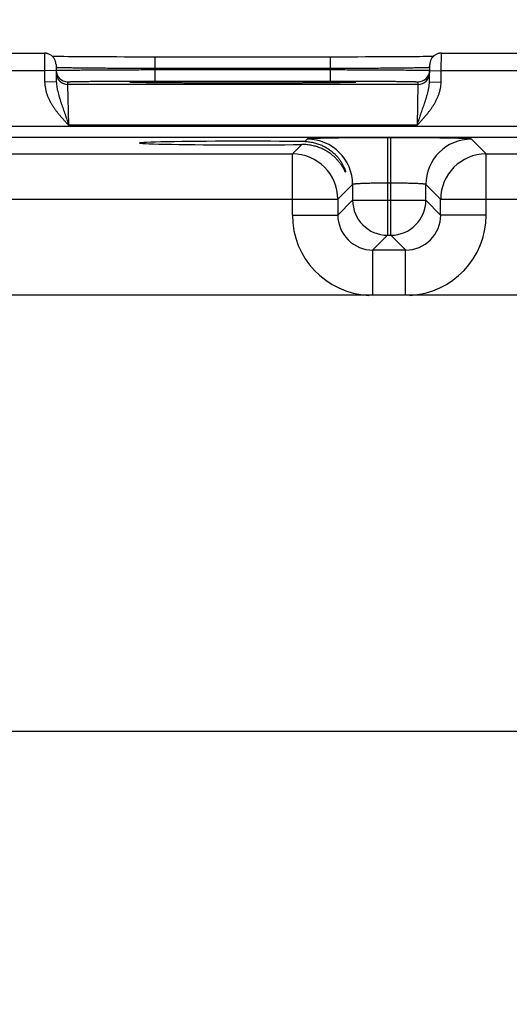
# Model space of a CAD drawing. Header units: inches. Extents: x 0 to 34, y 0 to 22.
# Tile 27 of 78: x 12 to 12.8, y 15.1 to 16.7. Entities that reach past the tile are written whole.
import ezdxf

# ---------------------------------------------------------------- set-up
doc = ezdxf.new("R2010")
doc.units = ezdxf.units.IN
doc.header["$LTSCALE"] = 1.87
doc.header["$MEASUREMENT"] = 0
doc.layers.get('0').update_dxf_attribs({"linetype": 'CONTINUOUS'})
doc.layers.add('DIMENSIONS', color=7, linetype='CONTINUOUS')
doc.styles.get("Standard").update_dxf_attribs({"font": 'txt', "width": 0.8})
doc.dimstyles.new('DIMSTYLE_1', dxfattribs={"dimtxt": 0.15625, "dimasz": 0.1875, "dimexe": 0.125, "dimexo": 0.0625, "dimgap": 0.09, "dimtad": 0, "dimtih": 1, "dimtoh": 1, "dimzin": 4, "dimdsep": 46, "dimtxsty": 'STANDARD', "dimblk": 'CLOSED', "dimblk1": 'CLOSED', "dimblk2": 'CLOSED', "dimcen": 0.09, "dimadec": 0, "dimazin": 0, "dimtfac": 1, "dimtofl": 0, "dimtmove": 0, "dimatfit": 3, "dimldrblk": 'CLOSED', "dimfxl": 1, "dimtolj": 1, "dimtzin": 4, "dimarcsym": 0})

# ---------------------------------------------------------------- blocks, each defined once
blk = doc.blocks.new('*D3')
at = {"layer": 'DIMENSIONS', "color": 2, "linetype": 'CONTINUOUS'}
blk.add_line((12.8365, 14.9001), (12.8365, 17.3582), dxfattribs=at)
at = {"layer": 'DIMENSIONS', "color": 2, "linetype": 'CONTINUOUS', "insert": (12.7584, 17.4363), "char_height": 0.15625, "width": 1.53125, "attachment_point": 1, "rotation": 90, "line_spacing_factor": 0.9}
blk.add_mtext('5.81{\\Ftxt.shx;\\W1.000000;\\H0.156250; }[147,6]', dxfattribs=at)
blk = doc.blocks.new('_CLOSED')
at = {"color": 0, "linetype": 'BYBLOCK'}
for p, q in [((0, 0), (-1, 0.1667)), ((-1, 0.1667), (-1, -0.1667)), ((-1, -0.1667), (0, 0)), ((-1, 0), (0, 0))]:
    blk.add_line(p, q, dxfattribs=at)
blk = doc.blocks.new('*D4')
at = {"layer": 'DIMENSIONS', "color": 2, "linetype": 'CONTINUOUS'}
blk.add_line((14.0405, 16.6344), (14.0405, 17.3582), dxfattribs=at)
at = {"layer": 'DIMENSIONS', "color": 2, "linetype": 'CONTINUOUS', "insert": (13.9624, 17.4363), "char_height": 0.15625, "width": 1.53125, "attachment_point": 1, "rotation": 90, "line_spacing_factor": 0.9}
blk.add_mtext('7.01{\\Ftxt.shx;\\W1.000000;\\H0.156250; }[178,1]', dxfattribs=at)

msp = doc.modelspace()

# ---------------------------------------------------------------- linework, layer by layer
at = {"color": 7, "linetype": 'CONTINUOUS'}
for p, q in [((11.768, 16.6863), (12.017, 16.6863)), ((12.017, 16.6863), (12.0172, 16.6564)), ((12.6978, 16.6564), (12.698, 16.6863)), ((12.698, 16.6863), (12.947, 16.6863)), ((12.032, 16.6807), (12.0309, 16.6807)), ((12.0353, 16.6806), (12.032, 16.6807)), ((12.0394, 16.6805), (12.0353, 16.6806)), ((12.0442, 16.6805), (12.0394, 16.6805)), ((12.0501, 16.6804), (12.0442, 16.6805)), ((12.0574, 16.6803), (12.0501, 16.6804)), ((12.0663, 16.6802), (12.0574, 16.6803)), ((12.0769, 16.6801), (12.0663, 16.6802)), ((12.085, 16.6801), (12.0769, 16.6801)), ((12.0944, 16.68), (12.085, 16.6801)), ((12.1052, 16.6799), (12.0944, 16.68)), ((12.1169, 16.6799), (12.1052, 16.6799)), ((12.1289, 16.6798), (12.1169, 16.6799)), ((12.1414, 16.6798), (12.1289, 16.6798)), ((12.1542, 16.6797), (12.1414, 16.6798)), ((12.1672, 16.6797), (12.1542, 16.6797)), ((12.1805, 16.6797), (12.1672, 16.6797)), ((12.1939, 16.6797), (12.1805, 16.6797)), ((12.2071, 16.6797), (12.1939, 16.6797)), ((12.2071, 16.66), (12.2071, 16.6797)), ((12.5144, 16.6797), (12.2071, 16.6797)), ((12.5079, 16.66), (12.5079, 16.6797)), ((12.5279, 16.6797), (12.5144, 16.6797)), ((12.5412, 16.6797), (12.5279, 16.6797)), ((12.5544, 16.6797), (12.5412, 16.6797)), ((12.5676, 16.6798), (12.5544, 16.6797)), ((12.5799, 16.6798), (12.5676, 16.6798)), ((12.5908, 16.6798), (12.5799, 16.6798)), ((12.6045, 16.6799), (12.5908, 16.6798)), ((12.616, 16.68), (12.6045, 16.6799)), ((12.6261, 16.68), (12.616, 16.68)), ((12.6349, 16.6801), (12.6261, 16.68)), ((12.645, 16.6802), (12.6349, 16.6801)), ((12.6534, 16.6803), (12.645, 16.6802)), ((12.6606, 16.6803), (12.6534, 16.6803)), ((12.6668, 16.6804), (12.6606, 16.6803)), ((12.672, 16.6805), (12.6668, 16.6804)), ((12.6764, 16.6806), (12.672, 16.6805)), ((12.6808, 16.6806), (12.6764, 16.6806)), ((12.6841, 16.6807), (12.6808, 16.6806)), ((11.7678, 16.6564), (12.0172, 16.6564)), ((12.0372, 16.6567), (12.0172, 16.6563)), ((12.0172, 16.6564), (12.0175, 16.6366)), ((12.037, 16.6667), (12.0375, 16.6369)), ((12.0372, 16.6616), (12.0371, 16.6617)), ((12.0372, 16.6568), (12.0373, 16.6568)), ((12.5079, 16.66), (12.2071, 16.66)), ((12.2071, 16.66), (12.2071, 16.6581)), ((12.2071, 16.6384), (12.2071, 16.6581)), ((12.2071, 16.6581), (12.5079, 16.6581)), ((12.5079, 16.66), (12.5079, 16.6581)), ((12.5079, 16.6384), (12.5079, 16.6581)), ((12.6775, 16.6369), (12.678, 16.6667)), ((12.6777, 16.6568), (12.6778, 16.6568)), ((12.6779, 16.6617), (12.6778, 16.6616)), ((12.6778, 16.6567), (12.6978, 16.6563)), ((12.6975, 16.6366), (12.6978, 16.6564)), ((12.6978, 16.6564), (12.9472, 16.6564)), ((12.0375, 16.6369), (12.0175, 16.6366)), ((12.0573, 16.6325), (12.0572, 16.6371)), ((12.1665, 16.6363), (12.1663, 16.6364)), ((12.1667, 16.6363), (12.1665, 16.6363)), ((12.1671, 16.6363), (12.1667, 16.6363)), ((12.1675, 16.6363), (12.1671, 16.6363)), ((12.1683, 16.6362), (12.1675, 16.6363)), ((12.1692, 16.6362), (12.1683, 16.6362)), ((12.1709, 16.6361), (12.1692, 16.6362)), ((12.173, 16.6361), (12.1709, 16.6361)), ((12.1757, 16.636), (12.173, 16.6361)), ((12.1791, 16.6359), (12.1757, 16.636)), ((12.1832, 16.6359), (12.1791, 16.6359)), ((12.1884, 16.6358), (12.1832, 16.6359)), ((12.1932, 16.6357), (12.1884, 16.6358)), ((12.1989, 16.6356), (12.1932, 16.6357)), ((12.2058, 16.6355), (12.1989, 16.6356)), ((12.2141, 16.6355), (12.2058, 16.6355)), ((12.2071, 16.6384), (12.5079, 16.6384)), ((12.2246, 16.6354), (12.2141, 16.6355)), ((12.233, 16.6353), (12.2246, 16.6354)), ((12.2428, 16.6352), (12.233, 16.6353)), ((12.254, 16.6352), (12.2428, 16.6352)), ((12.2659, 16.6351), (12.254, 16.6352)), ((12.2781, 16.6351), (12.2659, 16.6351)), ((12.2908, 16.635), (12.2781, 16.6351)), ((12.3038, 16.635), (12.2908, 16.635)), ((12.317, 16.6349), (12.3038, 16.635)), ((12.3305, 16.6349), (12.317, 16.6349)), ((12.3441, 16.6349), (12.3305, 16.6349)), ((12.3575, 16.6349), (12.3441, 16.6349)), ((12.3709, 16.6349), (12.3575, 16.6349)), ((12.3845, 16.6349), (12.3709, 16.6349)), ((12.398, 16.6349), (12.3845, 16.6349)), ((12.4112, 16.635), (12.398, 16.6349)), ((12.4241, 16.635), (12.4112, 16.635)), ((12.4369, 16.6351), (12.4241, 16.635)), ((12.4492, 16.6351), (12.4369, 16.6351)), ((12.4605, 16.6352), (12.4492, 16.6351)), ((12.4705, 16.6352), (12.4605, 16.6352)), ((12.4828, 16.6353), (12.4705, 16.6352)), ((12.4926, 16.6354), (12.4828, 16.6353)), ((12.5007, 16.6355), (12.4926, 16.6354)), ((12.5078, 16.6355), (12.5007, 16.6355)), ((12.5139, 16.6356), (12.5078, 16.6355)), ((12.521, 16.6357), (12.5139, 16.6356)), ((12.5269, 16.6358), (12.521, 16.6357)), ((12.5318, 16.6359), (12.5269, 16.6358)), ((12.5357, 16.6359), (12.5318, 16.6359)), ((12.5389, 16.636), (12.5357, 16.6359)), ((12.542, 16.6361), (12.5389, 16.636)), ((12.5442, 16.6361), (12.542, 16.6361)), ((12.5455, 16.6362), (12.5442, 16.6361)), ((12.5466, 16.6362), (12.5455, 16.6362)), ((12.5473, 16.6363), (12.5466, 16.6362)), ((12.5479, 16.6363), (12.5473, 16.6363)), ((12.5482, 16.6363), (12.5479, 16.6363)), ((12.5485, 16.6363), (12.5482, 16.6363)), ((12.5487, 16.6363), (12.5485, 16.6363)), ((12.5488, 16.6364), (12.5487, 16.6363)), ((12.5489, 16.6364), (12.5488, 16.6364)), ((12.6578, 16.6371), (12.6577, 16.6325)), ((12.6775, 16.6369), (12.6975, 16.6366)), ((12.6577, 16.6325), (12.0573, 16.6325)), ((12.0588, 16.5625), (12.0573, 16.6325)), ((12.6577, 16.6325), (12.6562, 16.5625)), ((13.7362, 16.5603), (10.066, 16.5603)), ((12.6562, 16.5625), (12.0588, 16.5625)), ((13.7362, 16.5413), (10.066, 16.5413)), ((12.4677, 16.5388), (12.4635, 16.5346)), ((12.6113, 16.5412), (12.6057, 16.5412)), ((12.6057, 16.5412), (12.6057, 16.3738)), ((12.6113, 16.3738), (12.6113, 16.5412)), ((12.7746, 16.5135), (12.7493, 16.5388)), ((12.4585, 16.5296), (12.4424, 16.5135)), ((11.8446, 16.5135), (12.4424, 16.5135)), ((12.4424, 16.4085), (12.4424, 16.5135)), ((12.7746, 16.5135), (13.3724, 16.5135)), ((12.7746, 16.4085), (12.7746, 16.5135)), ((12.5457, 16.4608), (12.5203, 16.4355)), ((12.5457, 16.4608), (12.5457, 16.4338)), ((12.6113, 16.4632), (12.6057, 16.4632)), ((12.6713, 16.4338), (12.6713, 16.4608)), ((12.6966, 16.4355), (12.6713, 16.4608)), ((11.7666, 16.4355), (12.5203, 16.4355)), ((12.5203, 16.4355), (12.5203, 16.4085)), ((12.5457, 16.4338), (12.5203, 16.4085)), ((12.5457, 16.4338), (12.6713, 16.4338)), ((12.6713, 16.4338), (12.6966, 16.4085)), ((12.6966, 16.4355), (13.4503, 16.4355)), ((12.6966, 16.4085), (12.6966, 16.4355)), ((12.4424, 16.4085), (12.5203, 16.4085)), ((12.7746, 16.4085), (12.6966, 16.4085)), ((12.6057, 16.3738), (12.5803, 16.3485)), ((12.6057, 16.3738), (12.6113, 16.3738)), ((12.6113, 16.3738), (12.6366, 16.3485)), ((12.5803, 16.3485), (12.6366, 16.3485)), ((12.5803, 16.2707), (12.5803, 16.3485)), ((12.6366, 16.2707), (12.6366, 16.3485)), ((13.5957, 16.2707), (10.2099, 16.2707)), ((10.2099, 15.5226), (13.5957, 15.5226))]:
    msp.add_line(p, q, dxfattribs=at)
for points in [[(12.037, 16.6667), (12.0369, 16.6679), (12.0368, 16.6691), (12.0366, 16.6703), (12.0363, 16.6715), (12.036, 16.6727), (12.0356, 16.6738), (12.0351, 16.6749), (12.0345, 16.676), (12.0339, 16.6771), (12.0332, 16.6781), (12.0325, 16.679), (12.0317, 16.6799), (12.0308, 16.6808), (12.0299, 16.6816), (12.029, 16.6824), (12.028, 16.6831), (12.0269, 16.6837), (12.0259, 16.6843), (12.0248, 16.6848), (12.0236, 16.6852), (12.0225, 16.6856), (12.0213, 16.6859), (12.0201, 16.6861), (12.0189, 16.6863), (12.0177, 16.6863), (12.017, 16.6863)], [(12.698, 16.6863), (12.6973, 16.6863), (12.6961, 16.6863), (12.6949, 16.6861), (12.6937, 16.6859), (12.6925, 16.6856), (12.6914, 16.6852), (12.6902, 16.6848), (12.6891, 16.6843), (12.6881, 16.6837), (12.687, 16.6831), (12.686, 16.6824), (12.6851, 16.6816), (12.6842, 16.6808), (12.6833, 16.6799), (12.6825, 16.679), (12.6818, 16.6781), (12.6811, 16.6771), (12.6805, 16.676), (12.6799, 16.6749), (12.6794, 16.6738), (12.679, 16.6727), (12.6787, 16.6715), (12.6784, 16.6703), (12.6782, 16.6691), (12.678, 16.6679), (12.678, 16.6667)], [(12.1663, 16.6364), (12.1661, 16.6364), (12.1661, 16.6364), (12.166, 16.6364), (12.166, 16.6364)], [(12.549, 16.6364), (12.549, 16.6364), (12.5489, 16.6364)]]:
    msp.add_lwpolyline(points, dxfattribs=at)
for centre, radius, start, end in [((12.0572, 16.6571), 0.02, 181, 181.2436), ((12.0572, 16.6571), 0.02, 181.2447, 270.0013), ((12.0573, 16.6525), 0.02, 181.0012, 270.0013), ((12.6577, 16.6525), 0.02, 269.9987, 358.9988), ((12.6578, 16.6571), 0.02, 269.9987, 358.7553), ((12.6578, 16.6571), 0.02, 358.7564, 359), ((12.1707, 16.719), 0.0828, 266.7202, 266.8828), ((12.5444, 16.717), 0.0808, 273.1152, 273.2829), ((12.4677, 16.4608), 0.078, 0.0209, 89.9791), ((12.7493, 16.4608), 0.078, 90.0209, 179.9791), ((12.4423, 16.4354), 0.078, 0.0209, 89.9791), ((12.7747, 16.4354), 0.078, 90.0209, 179.9791), ((12.6057, 16.4338), 0.06, 180.0209, 269.9791), ((12.6113, 16.4338), 0.06, 270.0209, 359.9791), ((12.5803, 16.4084), 0.138, 179.9963, 267.1169), ((12.5803, 16.4084), 0.06, 179.9636, 270.0364), ((12.6367, 16.4084), 0.06, 269.9636, 0.0364), ((12.6367, 16.4084), 0.138, 272.8863, 0.0033)]:
    msp.add_arc(centre, radius, start, end, dxfattribs=at)
msp.add_ellipse((12.3575, 16.5321), major_axis=(0.1771, 0), ratio=0.017455, start_param=0.92934, end_param=5.318939, dxfattribs=at)
for points, knots in [([(12.2071, 16.66), (12.2017, 16.66), (12.1909, 16.6601), (12.1748, 16.6601), (12.159, 16.6602), (12.1437, 16.6602), (12.1289, 16.6603), (12.1149, 16.6604), (12.1017, 16.6605), (12.0895, 16.6606), (12.0799, 16.6607), (12.0729, 16.6608), (12.068, 16.6609), (12.0635, 16.6609), (12.0593, 16.661), (12.0555, 16.661), (12.052, 16.6611), (12.0489, 16.6612), (12.0461, 16.6612), (12.044, 16.6613), (12.0425, 16.6613), (12.0415, 16.6614), (12.0407, 16.6614), (12.0399, 16.6614), (12.0392, 16.6615), (12.0386, 16.6615), (12.0381, 16.6615), (12.0378, 16.6616), (12.0375, 16.6616), (12.0374, 16.6616), (12.0373, 16.6616), (12.0372, 16.6616), (12.0372, 16.6616)], [0, 0, 0, 0, 0.095784, 0.19069, 0.283845, 0.374395, 0.461507, 0.544381, 0.622256, 0.694416, 0.760198, 0.790505, 0.818997, 0.845606, 0.870273, 0.892939, 0.913555, 0.932071, 0.948445, 0.962641, 0.968911, 0.974625, 0.97978, 0.984371, 0.988398, 0.991857, 0.994748, 0.997069, 0.998015, 0.998819, 0.99948, 1, 1, 1, 1]), ([(12.0373, 16.6568), (12.0373, 16.6568), (12.0374, 16.6568), (12.0375, 16.6568), (12.0376, 16.6569), (12.0379, 16.6569), (12.0382, 16.6569), (12.0387, 16.6569), (12.0393, 16.6569), (12.04, 16.657), (12.0407, 16.657), (12.0416, 16.657), (12.0426, 16.657), (12.0441, 16.6571), (12.0461, 16.6571), (12.0489, 16.6572), (12.0521, 16.6572), (12.0556, 16.6573), (12.0594, 16.6573), (12.0636, 16.6573), (12.0681, 16.6574), (12.0729, 16.6574), (12.08, 16.6575), (12.0895, 16.6576), (12.1017, 16.6577), (12.1149, 16.6577), (12.129, 16.6578), (12.1437, 16.6579), (12.159, 16.658), (12.1748, 16.658), (12.1909, 16.6581), (12.2017, 16.6581), (12.2071, 16.6581)], [0, 0, 0, 0, 0.000513, 0.001169, 0.001968, 0.00291, 0.005222, 0.008105, 0.011557, 0.015576, 0.020161, 0.025309, 0.031016, 0.03728, 0.051464, 0.067827, 0.086332, 0.106938, 0.129596, 0.154254, 0.180857, 0.209343, 0.239647, 0.305425, 0.377587, 0.45547, 0.538358, 0.625489, 0.716063, 0.809247, 0.904183, 1, 1, 1, 1]), ([(12.6778, 16.6616), (12.6778, 16.6616), (12.6777, 16.6616), (12.6776, 16.6616), (12.6774, 16.6616), (12.6772, 16.6616), (12.6769, 16.6615), (12.6764, 16.6615), (12.6758, 16.6615), (12.6751, 16.6614), (12.6743, 16.6614), (12.6734, 16.6614), (12.6725, 16.6613), (12.671, 16.6613), (12.6689, 16.6612), (12.6661, 16.6612), (12.663, 16.6611), (12.6595, 16.661), (12.6556, 16.661), (12.6515, 16.6609), (12.6469, 16.6609), (12.6421, 16.6608), (12.635, 16.6607), (12.6255, 16.6606), (12.6133, 16.6605), (12.6001, 16.6604), (12.5861, 16.6603), (12.5713, 16.6602), (12.556, 16.6602), (12.5402, 16.6601), (12.5241, 16.6601), (12.5133, 16.66), (12.5079, 16.66)], [0, 0, 0, 0, 0.00052, 0.001181, 0.001985, 0.002931, 0.005252, 0.008142, 0.011602, 0.015629, 0.02022, 0.025375, 0.031089, 0.037359, 0.051555, 0.067929, 0.086445, 0.10706, 0.129727, 0.154393, 0.181003, 0.209494, 0.239802, 0.305584, 0.377744, 0.455618, 0.538493, 0.625605, 0.716155, 0.80931, 0.904216, 1, 1, 1, 1]), ([(12.5079, 16.6581), (12.5133, 16.6581), (12.5241, 16.6581), (12.5402, 16.658), (12.5559, 16.658), (12.5713, 16.6579), (12.586, 16.6578), (12.6001, 16.6577), (12.6132, 16.6577), (12.6255, 16.6576), (12.635, 16.6575), (12.642, 16.6574), (12.6469, 16.6574), (12.6514, 16.6573), (12.6556, 16.6573), (12.6594, 16.6573), (12.6629, 16.6572), (12.6661, 16.6572), (12.6688, 16.6571), (12.6709, 16.6571), (12.6724, 16.657), (12.6734, 16.657), (12.6742, 16.657), (12.675, 16.657), (12.6757, 16.6569), (12.6763, 16.6569), (12.6768, 16.6569), (12.6771, 16.6569), (12.6774, 16.6569), (12.6775, 16.6568), (12.6776, 16.6568), (12.6777, 16.6568), (12.6777, 16.6568)], [0, 0, 0, 0, 0.095817, 0.190753, 0.283937, 0.374511, 0.461642, 0.54453, 0.622413, 0.694576, 0.760353, 0.790657, 0.819143, 0.845746, 0.870404, 0.893062, 0.913668, 0.932173, 0.948536, 0.96272, 0.968984, 0.974691, 0.979839, 0.984424, 0.988443, 0.991895, 0.994778, 0.99709, 0.998032, 0.998831, 0.999487, 1, 1, 1, 1]), ([(12.0175, 16.6366), (12.0175, 16.6357), (12.0176, 16.6339), (12.0179, 16.6303), (12.0186, 16.6258), (12.0199, 16.6205), (12.0215, 16.6153), (12.0235, 16.6103), (12.0258, 16.6054), (12.0284, 16.6006), (12.0312, 16.5959), (12.0343, 16.5914), (12.0375, 16.587), (12.0408, 16.5828), (12.0443, 16.5786), (12.0478, 16.5745), (12.0509, 16.5711), (12.0533, 16.5684), (12.0557, 16.5658), (12.0576, 16.5638), (12.0588, 16.5625)], [0, 0, 0, 0, 0.031251, 0.062503, 0.124993, 0.187485, 0.249979, 0.312476, 0.374974, 0.437473, 0.499974, 0.562476, 0.624979, 0.687483, 0.749987, 0.81249, 0.874994, 0.906246, 0.937497, 1, 1, 1, 1]), ([(12.0375, 16.6369), (12.0375, 16.6361), (12.0376, 16.6346), (12.0379, 16.6314), (12.0383, 16.6283), (12.0389, 16.6252), (12.0395, 16.6221), (12.0405, 16.6183), (12.0415, 16.6145), (12.0424, 16.6115), (12.0431, 16.6092), (12.0438, 16.6069), (12.0446, 16.6046), (12.0453, 16.6024), (12.0463, 16.5993), (12.0476, 16.5955), (12.0492, 16.5908), (12.0508, 16.5862), (12.0524, 16.5815), (12.054, 16.5767), (12.0556, 16.572), (12.0572, 16.5672), (12.0583, 16.564), (12.0588, 16.5625)], [0, 0, 0, 0, 0.030581, 0.061074, 0.121881, 0.152241, 0.182584, 0.243295, 0.304158, 0.334683, 0.365287, 0.395983, 0.426782, 0.45769, 0.488715, 0.551135, 0.614062, 0.677484, 0.741365, 0.805647, 0.870246, 0.935066, 1, 1, 1, 1]), ([(12.0572, 16.6371), (12.0572, 16.6371), (12.0572, 16.6371), (12.0572, 16.6372), (12.0572, 16.6372), (12.0572, 16.6372), (12.0572, 16.6372), (12.0573, 16.6372), (12.0573, 16.6372), (12.0574, 16.6372), (12.0575, 16.6372), (12.0576, 16.6372), (12.0577, 16.6372), (12.058, 16.6373), (12.0583, 16.6373), (12.0588, 16.6373), (12.0594, 16.6374), (12.0601, 16.6374), (12.0608, 16.6374), (12.0617, 16.6374), (12.0626, 16.6375), (12.0636, 16.6375), (12.0648, 16.6375), (12.0664, 16.6376), (12.0687, 16.6376), (12.0717, 16.6377), (12.075, 16.6378), (12.0786, 16.6378), (12.0825, 16.6379), (12.0868, 16.6379), (12.0913, 16.638), (12.0961, 16.638), (12.1012, 16.6381), (12.1065, 16.6381), (12.1141, 16.6382), (12.1241, 16.6382), (12.1367, 16.6383), (12.1499, 16.6383), (12.1637, 16.6384), (12.178, 16.6384), (12.1925, 16.6384), (12.2022, 16.6384), (12.2071, 16.6384)], [0, 0, 0, 0, 0.000131, 0.000181, 0.000239, 0.000381, 0.000559, 0.000772, 0.001022, 0.001308, 0.001992, 0.002823, 0.003804, 0.004933, 0.00764, 0.010943, 0.014842, 0.019334, 0.024416, 0.030084, 0.036336, 0.043168, 0.050577, 0.058558, 0.076217, 0.096098, 0.118154, 0.142337, 0.168589, 0.196842, 0.22703, 0.259083, 0.292922, 0.328463, 0.365622, 0.444439, 0.528606, 0.617319, 0.709715, 0.804909, 0.901983, 1, 1, 1, 1]), ([(12.166, 16.6363), (12.1659, 16.6363), (12.1656, 16.6364), (12.1653, 16.6364), (12.165, 16.6364), (12.1647, 16.6364), (12.1645, 16.6364), (12.1643, 16.6365), (12.1641, 16.6365), (12.164, 16.6365), (12.164, 16.6365), (12.1639, 16.6365), (12.1639, 16.6365), (12.1638, 16.6366), (12.1638, 16.6366), (12.1638, 16.6366), (12.1638, 16.6366), (12.1638, 16.6366), (12.1638, 16.6366), (12.1638, 16.6366), (12.1638, 16.6366), (12.1638, 16.6366), (12.1638, 16.6366), (12.1638, 16.6366), (12.1639, 16.6366), (12.1639, 16.6367), (12.164, 16.6367), (12.164, 16.6367), (12.1641, 16.6367), (12.1642, 16.6367), (12.1643, 16.6367), (12.1644, 16.6367), (12.1646, 16.6367), (12.1649, 16.6368), (12.1651, 16.6368), (12.1655, 16.6368), (12.1658, 16.6368), (12.1662, 16.6369), (12.1667, 16.6369), (12.1671, 16.6369), (12.1678, 16.6369), (12.1687, 16.637), (12.17, 16.637), (12.1713, 16.6371), (12.1728, 16.6371), (12.1751, 16.6372), (12.1783, 16.6372), (12.1825, 16.6373), (12.1872, 16.6374), (12.1924, 16.6375), (12.198, 16.6376), (12.2041, 16.6376), (12.2107, 16.6377), (12.2177, 16.6378), (12.2251, 16.6378), (12.2329, 16.6379), (12.241, 16.6379), (12.2495, 16.638), (12.2614, 16.6381), (12.277, 16.6381), (12.2963, 16.6382), (12.3163, 16.6382), (12.3368, 16.6383), (12.3506, 16.6383), (12.3575, 16.6383)], [0, 0, 0, 0, 0.001915, 0.003652, 0.005213, 0.006597, 0.007804, 0.008834, 0.009687, 0.010047, 0.010363, 0.010636, 0.010865, 0.011052, 0.011196, 0.011301, 0.011341, 0.011374, 0.011403, 0.011433, 0.011467, 0.011508, 0.011616, 0.011764, 0.011955, 0.012188, 0.012465, 0.012785, 0.01315, 0.013558, 0.014011, 0.014508, 0.015635, 0.016938, 0.018419, 0.020077, 0.021911, 0.023922, 0.02611, 0.028473, 0.031013, 0.036618, 0.04292, 0.049913, 0.057592, 0.065953, 0.084696, 0.10609, 0.130069, 0.156564, 0.185502, 0.216797, 0.250357, 0.286088, 0.323885, 0.363638, 0.405234, 0.448551, 0.493464, 0.587554, 0.686416, 0.788907, 0.893839, 1, 1, 1, 1]), ([(12.3575, 16.6349), (12.3462, 16.6349), (12.3238, 16.6349), (12.2912, 16.635), (12.2652, 16.6351), (12.2456, 16.6352), (12.2321, 16.6353), (12.2197, 16.6354), (12.2083, 16.6355), (12.198, 16.6356), (12.1903, 16.6357), (12.1847, 16.6358), (12.181, 16.6359), (12.1777, 16.636), (12.1747, 16.636), (12.1721, 16.6361), (12.1698, 16.6362), (12.1681, 16.6362), (12.167, 16.6363), (12.1665, 16.6363), (12.1662, 16.6363)], [0, 0, 0, 0, 0.177808, 0.350092, 0.511499, 0.586539, 0.657015, 0.722377, 0.78212, 0.835774, 0.882928, 0.903948, 0.92321, 0.940677, 0.956312, 0.970085, 0.981972, 0.991951, 0.996218, 1, 1, 1, 1]), ([(12.3575, 16.6383), (12.3644, 16.6383), (12.3782, 16.6383), (12.3987, 16.6382), (12.4187, 16.6382), (12.438, 16.6381), (12.4535, 16.6381), (12.4655, 16.638), (12.4739, 16.6379), (12.4821, 16.6379), (12.4899, 16.6378), (12.4973, 16.6378), (12.5043, 16.6377), (12.5108, 16.6376), (12.517, 16.6376), (12.5226, 16.6375), (12.5278, 16.6374), (12.5325, 16.6373), (12.5367, 16.6372), (12.5399, 16.6372), (12.5421, 16.6371), (12.5436, 16.6371), (12.545, 16.637), (12.5462, 16.637), (12.5472, 16.6369), (12.5479, 16.6369), (12.5483, 16.6369), (12.5488, 16.6369), (12.5492, 16.6368), (12.5495, 16.6368), (12.5498, 16.6368), (12.5501, 16.6368), (12.5504, 16.6367), (12.5506, 16.6367), (12.5507, 16.6367), (12.5508, 16.6367), (12.5509, 16.6367), (12.5509, 16.6367), (12.551, 16.6367), (12.5511, 16.6367), (12.5511, 16.6366), (12.5511, 16.6366), (12.5512, 16.6366), (12.5512, 16.6366), (12.5512, 16.6366), (12.5512, 16.6366), (12.5512, 16.6366), (12.5512, 16.6366), (12.5512, 16.6366), (12.5512, 16.6366), (12.5512, 16.6366), (12.5511, 16.6366), (12.5511, 16.6365), (12.5511, 16.6365), (12.551, 16.6365), (12.551, 16.6365), (12.5509, 16.6365), (12.5507, 16.6365), (12.5505, 16.6364), (12.5503, 16.6364), (12.55, 16.6364), (12.5497, 16.6364), (12.5494, 16.6364), (12.5491, 16.6363), (12.549, 16.6363)], [0, 0, 0, 0, 0.106159, 0.21109, 0.313579, 0.412439, 0.506529, 0.551441, 0.594758, 0.636354, 0.676106, 0.713903, 0.749635, 0.783195, 0.814489, 0.843429, 0.869925, 0.893904, 0.915298, 0.934044, 0.942405, 0.950084, 0.957078, 0.96338, 0.968985, 0.971526, 0.97389, 0.976078, 0.97809, 0.979925, 0.981583, 0.983064, 0.984367, 0.985494, 0.985991, 0.986444, 0.986853, 0.987218, 0.987538, 0.987815, 0.988049, 0.988239, 0.988387, 0.988496, 0.988537, 0.988571, 0.988601, 0.988631, 0.988664, 0.988703, 0.988808, 0.988952, 0.989138, 0.989367, 0.989639, 0.989956, 0.990316, 0.991168, 0.992198, 0.993404, 0.994788, 0.996349, 0.998086, 1, 1, 1, 1]), ([(12.5488, 16.6363), (12.5485, 16.6363), (12.548, 16.6363), (12.5469, 16.6362), (12.5452, 16.6362), (12.5429, 16.6361), (12.5403, 16.636), (12.5373, 16.636), (12.534, 16.6359), (12.5303, 16.6358), (12.5247, 16.6357), (12.5169, 16.6356), (12.5067, 16.6355), (12.4953, 16.6354), (12.4828, 16.6353), (12.4694, 16.6352), (12.4498, 16.6351), (12.4238, 16.635), (12.3912, 16.6349), (12.3688, 16.6349), (12.3575, 16.6349)], [0, 0, 0, 0, 0.003782, 0.008049, 0.018029, 0.029917, 0.04369, 0.059325, 0.076792, 0.096055, 0.117075, 0.164229, 0.217884, 0.277627, 0.342989, 0.413465, 0.488504, 0.64991, 0.822193, 1, 1, 1, 1]), ([(12.5079, 16.6384), (12.5128, 16.6384), (12.5225, 16.6384), (12.537, 16.6384), (12.5513, 16.6384), (12.5651, 16.6383), (12.5783, 16.6383), (12.5909, 16.6382), (12.6009, 16.6382), (12.6085, 16.6381), (12.6138, 16.6381), (12.6189, 16.638), (12.6237, 16.638), (12.6282, 16.6379), (12.6325, 16.6379), (12.6364, 16.6378), (12.64, 16.6378), (12.6433, 16.6377), (12.6463, 16.6376), (12.6486, 16.6376), (12.6502, 16.6375), (12.6513, 16.6375), (12.6524, 16.6375), (12.6533, 16.6374), (12.6541, 16.6374), (12.6549, 16.6374), (12.6556, 16.6374), (12.6562, 16.6373), (12.6567, 16.6373), (12.657, 16.6373), (12.6573, 16.6372), (12.6574, 16.6372), (12.6575, 16.6372), (12.6576, 16.6372), (12.6577, 16.6372), (12.6577, 16.6372), (12.6577, 16.6372), (12.6578, 16.6372), (12.6578, 16.6372), (12.6578, 16.6372), (12.6578, 16.6371), (12.6578, 16.6371), (12.6578, 16.6371)], [0, 0, 0, 0, 0.098017, 0.195091, 0.290285, 0.382681, 0.471394, 0.555561, 0.634378, 0.671538, 0.707078, 0.740917, 0.77297, 0.803158, 0.831411, 0.857662, 0.881847, 0.903903, 0.923783, 0.941441, 0.949423, 0.956832, 0.963664, 0.969916, 0.975584, 0.980666, 0.985158, 0.989057, 0.992361, 0.995068, 0.996198, 0.997178, 0.998009, 0.998692, 0.998978, 0.999228, 0.999441, 0.999619, 0.999761, 0.999819, 0.999869, 1, 1, 1, 1]), ([(12.6562, 16.5625), (12.6567, 16.564), (12.6578, 16.5672), (12.6594, 16.572), (12.661, 16.5767), (12.6626, 16.5815), (12.6642, 16.5862), (12.6658, 16.5908), (12.6674, 16.5955), (12.6687, 16.5993), (12.6697, 16.6024), (12.6704, 16.6046), (12.6712, 16.6069), (12.6719, 16.6092), (12.6726, 16.6115), (12.6732, 16.6137), (12.6739, 16.616), (12.6745, 16.6183), (12.6751, 16.6206), (12.6756, 16.6229), (12.6761, 16.6252), (12.6765, 16.6275), (12.6769, 16.6299), (12.6773, 16.633), (12.6774, 16.6354), (12.6775, 16.6369)], [0, 0, 0, 0, 0.064934, 0.129755, 0.194354, 0.258635, 0.322517, 0.385939, 0.448866, 0.511285, 0.54231, 0.573219, 0.604018, 0.634715, 0.665319, 0.695844, 0.726302, 0.756707, 0.787075, 0.817423, 0.847767, 0.878122, 0.908508, 0.93894, 1, 1, 1, 1]), ([(12.6562, 16.5625), (12.6574, 16.5638), (12.6592, 16.5658), (12.6617, 16.5684), (12.6641, 16.5711), (12.6671, 16.5745), (12.6707, 16.5786), (12.6742, 16.5828), (12.6775, 16.587), (12.6802, 16.5907), (12.6822, 16.5937), (12.6837, 16.596), (12.6852, 16.5983), (12.6865, 16.6006), (12.6879, 16.603), (12.6891, 16.6054), (12.6903, 16.6078), (12.6914, 16.6103), (12.6925, 16.6128), (12.6937, 16.6162), (12.6951, 16.6205), (12.6964, 16.6258), (12.6972, 16.6312), (12.6974, 16.6348), (12.6975, 16.6366)], [0, 0, 0, 0, 0.062502, 0.093753, 0.125005, 0.187507, 0.25001, 0.312513, 0.375016, 0.437518, 0.46877, 0.500023, 0.531275, 0.562527, 0.59378, 0.625032, 0.656284, 0.687536, 0.718788, 0.75004, 0.812534, 0.875025, 0.937514, 1, 1, 1, 1]), ([(12.4635, 16.5346), (12.4649, 16.5346), (12.4678, 16.5345), (12.4719, 16.534), (12.476, 16.5334), (12.4799, 16.5326), (12.4837, 16.5316), (12.4874, 16.5304), (12.4909, 16.5291), (12.4953, 16.5271), (12.5005, 16.5244), (12.5062, 16.5206), (12.5114, 16.5166), (12.516, 16.5123), (12.5194, 16.5085), (12.5219, 16.5054), (12.5236, 16.5031), (12.5251, 16.5009), (12.5266, 16.4986), (12.5279, 16.4964), (12.5291, 16.4942), (12.5302, 16.4921), (12.5311, 16.49), (12.5318, 16.4884), (12.5322, 16.4872), (12.5325, 16.4864), (12.5328, 16.4856), (12.5331, 16.4849), (12.5333, 16.4842), (12.5335, 16.4837), (12.5336, 16.4832), (12.5336, 16.4829), (12.5337, 16.4828), (12.5337, 16.4826), (12.5337, 16.4824), (12.5338, 16.4823), (12.5338, 16.4822), (12.5338, 16.4822)], [0, 0, 0, 0, 0.045849, 0.09064, 0.134399, 0.177158, 0.218951, 0.259815, 0.299787, 0.338903, 0.414687, 0.487439, 0.557348, 0.624522, 0.688961, 0.720121, 0.750525, 0.780117, 0.808824, 0.836541, 0.863133, 0.888419, 0.912162, 0.934058, 0.944197, 0.953723, 0.962576, 0.970688, 0.97799, 0.984411, 0.98988, 0.992238, 0.994334, 0.996163, 0.997718, 0.998997, 1, 1, 1, 1]), ([(12.6057, 16.5412), (12.6012, 16.5412), (12.5924, 16.5412), (12.5792, 16.5412), (12.5662, 16.5411), (12.5536, 16.541), (12.5415, 16.5409), (12.53, 16.5408), (12.5192, 16.5407), (12.5108, 16.5405), (12.5044, 16.5404), (12.5, 16.5403), (12.4958, 16.5403), (12.4919, 16.5402), (12.4883, 16.5401), (12.4849, 16.54), (12.4818, 16.5399), (12.479, 16.5397), (12.4765, 16.5396), (12.4746, 16.5395), (12.4733, 16.5395), (12.4724, 16.5394), (12.4716, 16.5394), (12.4708, 16.5393), (12.4701, 16.5392), (12.4696, 16.5392), (12.4691, 16.5391), (12.4686, 16.5391), (12.4683, 16.539), (12.4681, 16.539), (12.468, 16.539), (12.4679, 16.5389), (12.4678, 16.5389), (12.4678, 16.5389), (12.4677, 16.5389), (12.4677, 16.5388), (12.4677, 16.5388)], [0, 0, 0, 0, 0.0969, 0.192887, 0.287057, 0.378522, 0.466426, 0.549933, 0.628266, 0.700678, 0.734452, 0.766498, 0.796738, 0.825099, 0.85152, 0.875938, 0.898293, 0.918531, 0.936609, 0.952488, 0.95959, 0.966128, 0.972097, 0.977495, 0.982319, 0.986568, 0.99024, 0.993335, 0.99585, 0.996891, 0.997788, 0.998545, 0.999162, 0.999644, 0.999837, 1, 1, 1, 1]), ([(12.7493, 16.5388), (12.7492, 16.5388), (12.7492, 16.5389), (12.7492, 16.5389), (12.7492, 16.5389), (12.7491, 16.5389), (12.749, 16.539), (12.7488, 16.539), (12.7486, 16.539), (12.7483, 16.5391), (12.7479, 16.5391), (12.7474, 16.5392), (12.7468, 16.5392), (12.7462, 16.5393), (12.7454, 16.5394), (12.7446, 16.5394), (12.7437, 16.5395), (12.7423, 16.5395), (12.7405, 16.5396), (12.738, 16.5397), (12.7352, 16.5399), (12.7321, 16.54), (12.7287, 16.5401), (12.7251, 16.5402), (12.7212, 16.5403), (12.717, 16.5403), (12.7126, 16.5404), (12.7062, 16.5405), (12.6977, 16.5407), (12.687, 16.5408), (12.6755, 16.5409), (12.6634, 16.541), (12.6508, 16.5411), (12.6378, 16.5412), (12.6246, 16.5412), (12.6157, 16.5412), (12.6113, 16.5412)], [0, 0, 0, 0, 0.000163, 0.000356, 0.000838, 0.001455, 0.002212, 0.003109, 0.00415, 0.006665, 0.00976, 0.013432, 0.017681, 0.022505, 0.027903, 0.033872, 0.04041, 0.047512, 0.063391, 0.081469, 0.101707, 0.124062, 0.14848, 0.174901, 0.203262, 0.233502, 0.265548, 0.299322, 0.371734, 0.450067, 0.533574, 0.621478, 0.712943, 0.807113, 0.9031, 1, 1, 1, 1]), ([(12.5338, 16.4822), (12.5338, 16.4822), (12.5338, 16.4822), (12.5338, 16.4822), (12.5337, 16.4821), (12.5337, 16.4821), (12.5337, 16.4821), (12.5337, 16.4821), (12.5337, 16.4821), (12.5337, 16.4821), (12.5336, 16.4821), (12.5336, 16.4821), (12.5336, 16.4822), (12.5335, 16.4822), (12.5335, 16.4823), (12.5334, 16.4824), (12.5333, 16.4826), (12.5332, 16.4827), (12.5331, 16.4829), (12.533, 16.4831), (12.5329, 16.4834), (12.5327, 16.4836), (12.5326, 16.4839), (12.5323, 16.4843), (12.5321, 16.4849), (12.5317, 16.4856), (12.5312, 16.4864), (12.5308, 16.4872), (12.5303, 16.4881), (12.5298, 16.489), (12.5292, 16.49), (12.5286, 16.4909), (12.528, 16.492), (12.5271, 16.4933), (12.5259, 16.4951), (12.5243, 16.4973), (12.5226, 16.4995), (12.5207, 16.5017), (12.5187, 16.5039), (12.5166, 16.5061), (12.5136, 16.509), (12.5094, 16.5126), (12.5038, 16.5165), (12.4977, 16.5201), (12.491, 16.5233), (12.485, 16.5256), (12.4798, 16.527), (12.4758, 16.528), (12.4717, 16.5287), (12.4674, 16.5292), (12.463, 16.5295), (12.46, 16.5296), (12.4585, 16.5296)], [0, 0, 0, 0, 0.000408, 0.000746, 0.00102, 0.001238, 0.001416, 0.001584, 0.001775, 0.002015, 0.002314, 0.002681, 0.003117, 0.003624, 0.004856, 0.006377, 0.008184, 0.010272, 0.012634, 0.015263, 0.01815, 0.021287, 0.024663, 0.028271, 0.036139, 0.044819, 0.054238, 0.06433, 0.075034, 0.086297, 0.098068, 0.110304, 0.122967, 0.136024, 0.163203, 0.191651, 0.221225, 0.251817, 0.28335, 0.315769, 0.349037, 0.418024, 0.490261, 0.565813, 0.644832, 0.727524, 0.770333, 0.814151, 0.859004, 0.904917, 0.951912, 1, 1, 1, 1]), ([(12.6057, 16.4632), (12.6038, 16.4632), (12.5999, 16.4632), (12.5942, 16.4632), (12.5885, 16.4631), (12.5831, 16.463), (12.5778, 16.4629), (12.5736, 16.4628), (12.5703, 16.4628), (12.5673, 16.4627), (12.5638, 16.4625), (12.5598, 16.4624), (12.5568, 16.4622), (12.5546, 16.4621), (12.5532, 16.462), (12.5518, 16.4619), (12.5506, 16.4618), (12.5495, 16.4617), (12.5486, 16.4615), (12.5479, 16.4614), (12.5474, 16.4614), (12.5471, 16.4613), (12.5468, 16.4613), (12.5465, 16.4612), (12.5463, 16.4611), (12.5461, 16.4611), (12.546, 16.461), (12.5459, 16.461), (12.5458, 16.461), (12.5458, 16.4609), (12.5458, 16.4609), (12.5457, 16.4609), (12.5457, 16.4608)], [0, 0, 0, 0, 0.096721, 0.192531, 0.286526, 0.377821, 0.465558, 0.548911, 0.588698, 0.627098, 0.699386, 0.765099, 0.823624, 0.850019, 0.87442, 0.89677, 0.91702, 0.935124, 0.951044, 0.964747, 0.97076, 0.976211, 0.981098, 0.985422, 0.989184, 0.992389, 0.995043, 0.996169, 0.997166, 0.998038, 0.998793, 1, 1, 1, 1]), ([(12.6713, 16.4608), (12.6713, 16.4609), (12.6712, 16.4609), (12.6712, 16.4609), (12.6711, 16.461), (12.6711, 16.461), (12.671, 16.461), (12.6709, 16.4611), (12.6707, 16.4611), (12.6705, 16.4612), (12.6702, 16.4613), (12.6699, 16.4613), (12.6696, 16.4614), (12.6691, 16.4614), (12.6684, 16.4615), (12.6674, 16.4617), (12.6664, 16.4618), (12.6652, 16.4619), (12.6638, 16.462), (12.6623, 16.4621), (12.6602, 16.4622), (12.6571, 16.4624), (12.6532, 16.4625), (12.6497, 16.4627), (12.6467, 16.4628), (12.6434, 16.4628), (12.6392, 16.4629), (12.6339, 16.463), (12.6285, 16.4631), (12.6228, 16.4632), (12.6171, 16.4632), (12.6132, 16.4632), (12.6113, 16.4632)], [0, 0, 0, 0, 0.001207, 0.001962, 0.002834, 0.003831, 0.004957, 0.007611, 0.010816, 0.014578, 0.018902, 0.023789, 0.02924, 0.035253, 0.048956, 0.064876, 0.08298, 0.10323, 0.12558, 0.149981, 0.176376, 0.234901, 0.300614, 0.372902, 0.411302, 0.451089, 0.534442, 0.622179, 0.713474, 0.807469, 0.903279, 1, 1, 1, 1])]:
    msp.add_open_spline(points, degree=3, knots=knots, dxfattribs=at)

# ---------------------------------------------------------------- dimensions: what is measured, and where the dimension line sits
at = {"layer": 'DIMENSIONS', "color": 2, "linetype": 'CONTINUOUS'}
for feature_location, offset, origin, picture, middle in [((12.8365, 14.9001), (0, 2.4581), (7.0269, 14.8376), '*D3', (12.8365, 18.202)), ((14.0405, 16.6344), (0, 0.7238), (7.0269, 16.5719), '*D4', (14.0405, 18.202))]:
    dim = msp.add_ordinate_dim(feature_location=feature_location, offset=offset, dtype=1, origin=origin, dimstyle='DIMSTYLE_1', override={"dimtad": 1, "dimtih": 0, "dimtoh": 0}, dxfattribs=at)
    dim.commit()
    dim.dimension.update_dxf_attribs({"geometry": picture, "text_midpoint": middle})

doc.saveas('drawing.dxf')
